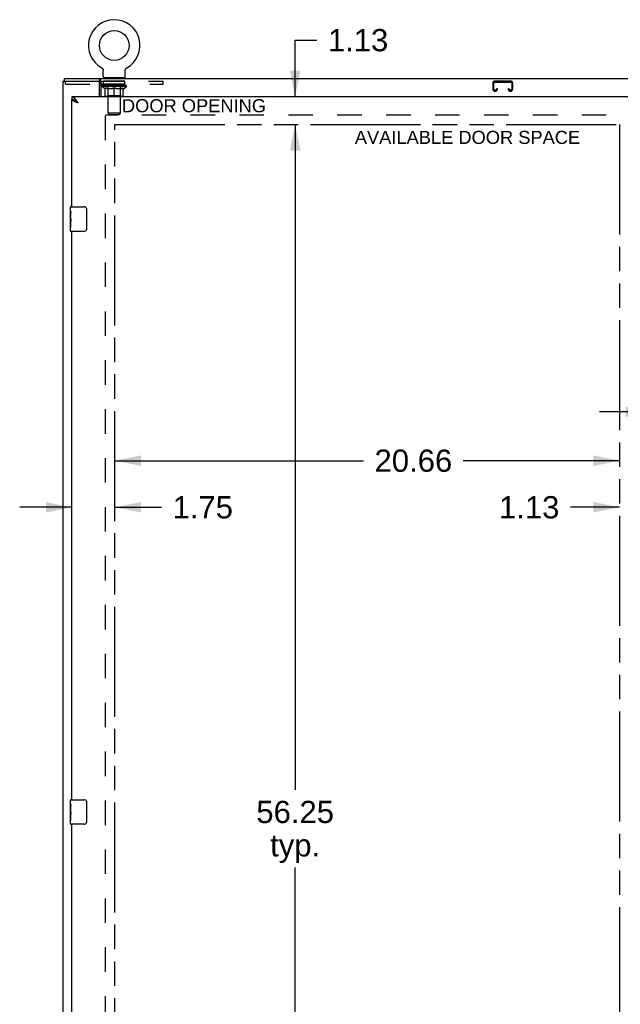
# Model space of a CAD drawing. Header units: inches. Extents: x 0 to 182, y 0 to 118.
# Tile 5 of 14: x 32 to 57, y 57 to 97. Entities that reach past the tile are written whole.
import ezdxf

# ---------------------------------------------------------------- set-up
doc = ezdxf.new("R2010")
doc.units = ezdxf.units.IN
doc.header["$LTSCALE"] = 10.005535
doc.header["$MEASUREMENT"] = 0
doc.linetypes.add('HIDDEN', pattern=[0.2, 0.1, -0.1])
doc.linetypes.add('PHANTOM', pattern=[0.8, 0.45, -0.05, 0.1, -0.05, 0.1, -0.05])
doc.layers.get('0').update_dxf_attribs({"linetype": 'CONTINUOUS'})
for name, color, linetype in [('02___PRT_ALL_AXES', 7, 'CONTINUOUS'), ('AVAILABLE_DOOR_SPACE', 7, 'CONTINUOUS'), ('DEFAULT_2', 8, 'HIDDEN'), ('DIMENSIONS', 7, 'CONTINUOUS')]:
    doc.layers.add(name, color=color, linetype=linetype)
doc.styles.get("Standard").update_dxf_attribs({"font": 'arial.ttf'})
doc.dimstyles.new('DIMSTYLE_2', dxfattribs={"dimtxt": 0.909594, "dimasz": 1.070111, "dimexe": 0.09, "dimexo": 0.07, "dimgap": 0.0425, "dimtad": 0, "dimtih": 1, "dimtoh": 1, "dimzin": 4, "dimdsep": 46, "dimtxsty": 'Standard', "dimblk": '_FILLED', "dimblk1": '_FILLED', "dimblk2": '_FILLED', "dimcen": 0.09, "dimazin": 1, "dimtfac": 1, "dimtdec": 3, "dimtofl": 0, "dimtmove": 0, "dimatfit": 3, "dimldrblk": '_FILLED', "dimfxl": 1, "dimtolj": 1, "dimtzin": 4, "dimarcsym": 0})

# ---------------------------------------------------------------- blocks, each defined once
blk = doc.blocks.new('_FILLED')
at = {"color": 0, "linetype": 'ByBlock'}
blk.add_solid([(0, 0), (-1, 0.2), (-1, -0.2)], dxfattribs=at)
blk = doc.blocks.new('*D5')
at = {"layer": 'DIMENSIONS', "color": 2, "linetype": 'Continuous'}
for p, q in [((43.512, 93.998), (43.512, 96.319)), ((43.512, 96.319), (44.395, 96.319)), ((43.512, 92.873), (43.512, 90.732))]:
    blk.add_line(p, q, dxfattribs=at)
at = {"layer": 'DIMENSIONS', "color": 2, "linetype": 'Continuous', "xscale": 1.0701107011, "yscale": 1.0701107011, "zscale": 1.0701107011}
for p, rotation in [((43.512, 93.998), 270), ((43.512, 92.873), 90)]:
    blk.add_blockref('_FILLED', p, dxfattribs=dict(at, rotation=rotation))
at = {"layer": 'DIMENSIONS', "color": 2, "linetype": 'Continuous', "insert": (44.85, 96.774), "char_height": 0.9096, "width": 2.4718, "attachment_point": 1, "line_spacing_factor": 0.9}
blk.add_mtext('1.13', dxfattribs=at)
blk = doc.blocks.new('*D6')
at = {"layer": 'DIMENSIONS', "color": 2, "linetype": 'Continuous'}
for p, q in [((43.512, 92.873), (43.512, 65.657)), ((43.512, 36.623), (43.512, 62.474))]:
    blk.add_line(p, q, dxfattribs=at)
at = {"layer": 'DIMENSIONS', "color": 2, "linetype": 'Continuous', "xscale": 1.0701107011, "yscale": 1.0701107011, "zscale": 1.0701107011}
for p, rotation in [((43.512, 92.873), 90), ((43.512, 36.623), 270)]:
    blk.add_blockref('_FILLED', p, dxfattribs=dict(at, rotation=rotation))
at = {"layer": 'DIMENSIONS', "color": 2, "linetype": 'Continuous', "insert": (43.512, 65.202), "char_height": 0.9096, "width": 3.17851, "attachment_point": 2, "line_spacing_factor": 0.9}
blk.add_mtext('56.25\\Ptyp.', dxfattribs=at)
blk = doc.blocks.new('*D8')
at = {"layer": 'DIMENSIONS', "color": 2, "linetype": 'Continuous'}
for p, q in [((34.381, 76.247), (34.381, 78.376)), ((34.381, 77.21), (32.241, 77.21)), ((36.131, 77.21), (38.04, 77.21))]:
    blk.add_line(p, q, dxfattribs=at)
at = {"layer": 'DIMENSIONS', "color": 2, "linetype": 'Continuous', "xscale": 1.0701107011, "yscale": 1.0701107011, "zscale": 1.0701107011}
blk.add_blockref('_FILLED', (34.381, 77.21), dxfattribs=at)
at = {"layer": 'DIMENSIONS', "color": 2, "linetype": 'Continuous', "xscale": 1.0701107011, "yscale": 1.0701107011, "zscale": 1.0701107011, "rotation": 180}
blk.add_blockref('_FILLED', (36.131, 77.21), dxfattribs=at)
at = {"layer": 'DIMENSIONS', "color": 2, "linetype": 'Continuous', "insert": (38.494, 77.665), "char_height": 0.9096, "width": 2.4718, "attachment_point": 1, "line_spacing_factor": 0.9}
blk.add_mtext('1.75', dxfattribs=at)
blk = doc.blocks.new('*D9')
at = {"layer": 'DIMENSIONS', "color": 2, "linetype": 'Continuous'}
for p, q in [((36.131, 79.116), (46.305, 79.116)), ((56.787, 79.116), (50.393, 79.116))]:
    blk.add_line(p, q, dxfattribs=at)
at = {"layer": 'DIMENSIONS', "color": 2, "linetype": 'Continuous', "xscale": 1.0701107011, "yscale": 1.0701107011, "zscale": 1.0701107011, "rotation": 180}
blk.add_blockref('_FILLED', (36.131, 79.116), dxfattribs=at)
at = {"layer": 'DIMENSIONS', "color": 2, "linetype": 'Continuous', "xscale": 1.0701107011, "yscale": 1.0701107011, "zscale": 1.0701107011}
blk.add_blockref('_FILLED', (56.787, 79.116), dxfattribs=at)
at = {"layer": 'DIMENSIONS', "color": 2, "linetype": 'Continuous', "insert": (48.349, 79.571), "char_height": 0.9096, "width": 3.17851, "attachment_point": 2, "line_spacing_factor": 0.9}
blk.add_mtext('20.66', dxfattribs=at)
blk = doc.blocks.new('*D10')
at = {"layer": 'DIMENSIONS', "color": 2, "linetype": 'Continuous'}
for p, q in [((56.787, 77.21), (54.779, 77.21)), ((57.912, 77.21), (60.053, 77.21))]:
    blk.add_line(p, q, dxfattribs=at)
at = {"layer": 'DIMENSIONS', "color": 2, "linetype": 'Continuous', "xscale": 1.0701107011, "yscale": 1.0701107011, "zscale": 1.0701107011}
blk.add_blockref('_FILLED', (56.787, 77.21), dxfattribs=at)
at = {"layer": 'DIMENSIONS', "color": 2, "linetype": 'Continuous', "xscale": 1.0701107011, "yscale": 1.0701107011, "zscale": 1.0701107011, "rotation": 180}
blk.add_blockref('_FILLED', (57.912, 77.21), dxfattribs=at)
at = {"layer": 'DIMENSIONS', "color": 2, "linetype": 'Continuous', "insert": (54.324, 77.665), "char_height": 0.9096, "width": 2.4718, "attachment_point": 3, "line_spacing_factor": 0.9}
blk.add_mtext('1.13', dxfattribs=at)
blk = doc.blocks.new('*D13')
at = {"layer": 'DIMENSIONS', "color": 2, "linetype": 'Continuous'}
for p, q in [((58.1, 81.121), (55.96, 81.121)), ((61.725, 81.121), (63.571, 81.121))]:
    blk.add_line(p, q, dxfattribs=at)
at = {"layer": 'DIMENSIONS', "color": 2, "linetype": 'Continuous', "xscale": 1.0701107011, "yscale": 1.0701107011, "zscale": 1.0701107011}
blk.add_blockref('_FILLED', (58.1, 81.121), dxfattribs=at)
at = {"layer": 'DIMENSIONS', "color": 2, "linetype": 'Continuous', "xscale": 1.0701107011, "yscale": 1.0701107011, "zscale": 1.0701107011, "rotation": 180}
blk.add_blockref('_FILLED', (61.725, 81.121), dxfattribs=at)
at = {"layer": 'DIMENSIONS', "color": 2, "linetype": 'Continuous', "insert": (64.025, 81.576), "char_height": 0.9096, "width": 2.4718, "attachment_point": 1, "line_spacing_factor": 0.9}
blk.add_mtext('3.63', dxfattribs=at)

msp = doc.modelspace()

# ---------------------------------------------------------------- linework, layer by layer
at = {"color": 7, "linetype": 'Continuous'}
for p, q in [((35.594, 95.182), (35.594, 95.183)), ((35.594, 95.183), (35.598, 95.18)), ((35.598, 95.18), (35.602, 95.178)), ((35.602, 95.178), (35.606, 95.175)), ((35.606, 95.175), (35.609, 95.173)), ((35.609, 95.173), (35.613, 95.17)), ((35.613, 95.17), (35.616, 95.167)), ((35.616, 95.167), (35.619, 95.164)), ((35.619, 95.164), (35.622, 95.161)), ((35.622, 95.161), (35.625, 95.158)), ((35.625, 95.158), (35.628, 95.154)), ((35.628, 95.155), (35.631, 95.151)), ((35.631, 95.151), (35.634, 95.148)), ((35.634, 95.148), (35.636, 95.144)), ((35.636, 95.144), (35.639, 95.14)), ((35.639, 95.14), (35.641, 95.136)), ((35.641, 95.136), (35.643, 95.133)), ((35.643, 95.133), (35.645, 95.129)), ((35.645, 95.129), (35.647, 95.125)), ((35.647, 95.125), (35.649, 95.121)), ((35.649, 95.121), (35.651, 95.116)), ((35.651, 95.116), (35.652, 95.112)), ((35.652, 95.112), (35.653, 95.108)), ((35.653, 95.108), (35.654, 95.104)), ((35.658, 94.838), (35.658, 95.074)), ((36.562, 95.074), (36.562, 95.077)), ((36.562, 94.838), (36.562, 95.074)), ((36.563, 95.086), (36.563, 95.091)), ((36.564, 95.095), (36.565, 95.099)), ((36.565, 95.099), (36.566, 95.104)), ((36.566, 95.104), (36.567, 95.108)), ((36.567, 95.108), (36.568, 95.112)), ((36.568, 95.112), (36.57, 95.116)), ((36.57, 95.116), (36.571, 95.121)), ((36.571, 95.121), (36.573, 95.125)), ((36.573, 95.125), (36.575, 95.129)), ((36.575, 95.129), (36.577, 95.133)), ((36.577, 95.133), (36.579, 95.136)), ((36.579, 95.136), (36.581, 95.14)), ((36.581, 95.14), (36.584, 95.144)), ((36.584, 95.144), (36.586, 95.148)), ((36.586, 95.148), (36.589, 95.151)), ((36.589, 95.151), (36.592, 95.155)), ((36.592, 95.154), (36.595, 95.158)), ((36.595, 95.158), (36.598, 95.161)), ((36.598, 95.161), (36.601, 95.164)), ((36.601, 95.164), (36.604, 95.167)), ((36.604, 95.167), (36.608, 95.17)), ((36.608, 95.17), (36.611, 95.173)), ((36.611, 95.173), (36.615, 95.175)), ((36.615, 95.175), (36.618, 95.178)), ((36.618, 95.178), (36.622, 95.18)), ((36.618, 95.178), (36.62, 95.179)), ((36.622, 95.18), (36.626, 95.183)), ((36.626, 95.182), (36.626, 95.183)), ((34.058, 94.748), (34.058, 94.644)), ((34.058, 94.748), (81.954, 94.748)), ((35.513, 94.644), (35.513, 94.748)), ((35.673, 94.778), (35.673, 94.748)), ((36.548, 94.778), (35.673, 94.778)), ((36.548, 94.778), (36.548, 94.748)), ((35.506, 94.519), (35.559, 94.519)), ((35.559, 94.651), (35.559, 93.998)), ((34.381, 93.998), (34.381, 93.894)), ((34.504, 93.852), (34.494, 93.858)), ((34.321, 89.337), (34.321, 89.483)), ((34.336, 89.498), (34.876, 89.498)), ((34.321, 89.079), (34.321, 89.113)), ((34.976, 89.398), (34.976, 88.598)), ((34.321, 88.882), (34.321, 88.914)), ((34.321, 88.513), (34.321, 88.652)), ((34.876, 88.498), (34.336, 88.498)), ((34.321, 65.087), (34.321, 65.233)), ((34.321, 64.829), (34.321, 64.863)), ((34.336, 65.248), (34.876, 65.248)), ((34.976, 65.148), (34.976, 64.348)), ((34.321, 64.632), (34.321, 64.664)), ((34.321, 64.263), (34.321, 64.402)), ((34.876, 64.248), (34.336, 64.248))]:
    msp.add_line(p, q, dxfattribs=at)
at = {"color": 3, "linetype": 'Continuous'}
for p, q in [((34.006, 94.644), (34.006, 34.852)), ((34.006, 94.644), (35.513, 94.644)), ((35.506, 93.998), (35.506, 94.581)), ((35.518, 94.643), (35.513, 94.644)), ((57.912, 93.998), (34.381, 93.998)), ((34.381, 89.498), (34.381, 93.894)), ((34.381, 65.248), (34.381, 88.498)), ((34.381, 40.998), (34.381, 64.248))]:
    msp.add_line(p, q, dxfattribs=at)
at = {"color": 7, "linetype": 'Continuous'}
for points in [[(35.654, 95.104), (35.655, 95.099), (35.656, 95.095)], [(35.655, 95.099), (35.656, 95.095), (35.657, 95.091), (35.658, 95.086), (35.658, 95.082), (35.658, 95.077), (35.658, 95.074)], [(35.658, 95.086), (35.658, 95.082), (35.658, 95.077)], [(36.562, 95.077), (36.562, 95.082), (36.563, 95.086), (36.563, 95.091), (36.564, 95.095)], [(35.543, 94.703), (35.541, 94.713), (35.538, 94.721), (35.535, 94.729), (35.531, 94.737), (35.526, 94.743), (35.52, 94.746), (35.513, 94.748)], [(35.559, 94.651), (35.554, 94.66), (35.551, 94.67), (35.548, 94.681), (35.543, 94.703)], [(34.494, 93.858), (34.484, 93.864), (34.474, 93.87), (34.463, 93.875), (34.453, 93.879), (34.443, 93.883), (34.433, 93.886), (34.422, 93.889), (34.412, 93.891), (34.402, 93.892), (34.391, 93.893), (34.381, 93.894)], [(34.628, 93.751), (34.618, 93.758), (34.607, 93.764), (34.597, 93.771), (34.588, 93.777), (34.578, 93.784), (34.568, 93.79), (34.559, 93.797), (34.551, 93.803), (34.542, 93.809), (34.534, 93.816), (34.527, 93.822), (34.52, 93.829), (34.514, 93.835), (34.508, 93.842), (34.503, 93.848), (34.498, 93.855), (34.497, 93.857)], [(34.628, 93.751), (34.617, 93.761), (34.607, 93.77), (34.597, 93.779), (34.587, 93.788), (34.576, 93.797), (34.566, 93.806), (34.556, 93.814), (34.545, 93.822), (34.535, 93.83), (34.525, 93.838), (34.515, 93.845), (34.504, 93.852)], [(34.969, 89.434), (34.971, 89.428), (34.973, 89.422), (34.974, 89.416), (34.975, 89.41), (34.976, 89.404), (34.976, 89.398)], [(34.976, 88.598), (34.976, 88.591), (34.975, 88.585), (34.974, 88.579), (34.973, 88.573), (34.971, 88.567), (34.969, 88.562)], [(34.969, 65.184), (34.971, 65.178), (34.973, 65.172), (34.974, 65.166), (34.975, 65.16), (34.976, 65.154), (34.976, 65.148)], [(34.976, 64.348), (34.976, 64.341), (34.975, 64.335), (34.974, 64.329), (34.973, 64.323), (34.971, 64.317), (34.969, 64.312)]]:
    msp.add_lwpolyline(points, dxfattribs=at)
at = {"color": 3, "linetype": 'Continuous'}
for points in [[(35.559, 94.588), (35.552, 94.59), (35.547, 94.593), (35.542, 94.598), (35.538, 94.604), (35.535, 94.61), (35.533, 94.616), (35.53, 94.622), (35.528, 94.629), (35.525, 94.635), (35.522, 94.639), (35.518, 94.643)], [(34.535, 93.888), (34.525, 93.901), (34.515, 93.914), (34.504, 93.925), (34.494, 93.937), (34.484, 93.947), (34.474, 93.956), (34.463, 93.965), (34.453, 93.972), (34.443, 93.979), (34.433, 93.985), (34.422, 93.989), (34.412, 93.993), (34.402, 93.996), (34.391, 93.997), (34.381, 93.998)], [(34.488, 93.806), (34.476, 93.811), (34.464, 93.817), (34.453, 93.822), (34.443, 93.828), (34.434, 93.833), (34.425, 93.839), (34.417, 93.844), (34.409, 93.85), (34.403, 93.855), (34.397, 93.861), (34.392, 93.866), (34.388, 93.872), (34.385, 93.877), (34.383, 93.883), (34.382, 93.888), (34.381, 93.894)], [(34.628, 93.751), (34.617, 93.767), (34.607, 93.783), (34.597, 93.799), (34.587, 93.815), (34.576, 93.83), (34.566, 93.846), (34.556, 93.86), (34.545, 93.874), (34.535, 93.888)], [(34.628, 93.751), (34.613, 93.757), (34.598, 93.762), (34.583, 93.768), (34.569, 93.773), (34.554, 93.779), (34.54, 93.784), (34.526, 93.79), (34.513, 93.795), (34.5, 93.801), (34.488, 93.806)]]:
    msp.add_lwpolyline(points, dxfattribs=at)
at = {"color": 7, "linetype": 'Continuous'}
msp.add_circle((36.11, 96.102), 0.609, dxfattribs=at)
for centre, radius, start, end in [((36.11, 96.102), 1.054, 299.1042, 240.8958), ((35.718, 94.838), 0.06, 180, 270), ((36.502, 94.838), 0.06, 270, 360), ((34.336, 89.483), 0.015, 90, 180), ((34.876, 89.398), 0.1, 21.1999, 90), ((34.336, 88.513), 0.015, 180, 270), ((34.876, 88.598), 0.1, 270, 338.7946), ((34.336, 65.233), 0.015, 90, 180), ((34.876, 65.148), 0.1, 21.1999, 90), ((34.336, 64.263), 0.015, 180, 270), ((34.876, 64.348), 0.1, 270, 338.7946)]:
    msp.add_arc(centre, radius, start, end, dxfattribs=at)
at = {"color": 3, "linetype": 'Continuous'}
msp.add_arc((35.443, 94.581), 0.0625, 0, 90, dxfattribs=at)
at = {"layer": '02___PRT_ALL_AXES', "color": 8, "linetype": 'HIDDEN'}
for p, q in [((35.673, 94.519), (35.673, 94.644)), ((36.548, 94.644), (35.673, 94.644)), ((36.548, 94.519), (35.673, 94.519)), ((36.548, 94.519), (36.548, 94.644))]:
    msp.add_line(p, q, dxfattribs=at)
at = {"layer": '02___PRT_ALL_AXES', "color": 7, "linetype": 'Continuous'}
for p, q in [((34.321, 89.337), (34.321, 89.483)), ((34.321, 89.079), (34.321, 89.336)), ((34.327, 89.281), (34.321, 89.281)), ((34.321, 89.113), (34.328, 89.113)), ((34.321, 88.513), (34.321, 89.076)), ((34.323, 89.05), (34.321, 89.05)), ((34.328, 89.113), (34.328, 89.249)), ((34.321, 88.918), (34.327, 88.918)), ((34.321, 88.882), (34.328, 88.882)), ((34.321, 88.819), (34.328, 88.819)), ((34.321, 88.652), (34.328, 88.652)), ((34.328, 88.652), (34.328, 88.882)), ((34.321, 65.087), (34.321, 65.233)), ((34.321, 64.829), (34.321, 65.086)), ((34.327, 65.031), (34.321, 65.031)), ((34.321, 64.863), (34.328, 64.863)), ((34.328, 64.863), (34.328, 64.999)), ((34.321, 64.263), (34.321, 64.826)), ((34.323, 64.8), (34.321, 64.8)), ((34.321, 64.668), (34.327, 64.668)), ((34.321, 64.632), (34.328, 64.632)), ((34.321, 64.569), (34.328, 64.569)), ((34.328, 64.402), (34.328, 64.632)), ((34.321, 64.402), (34.328, 64.402))]:
    msp.add_line(p, q, dxfattribs=at)
for points in [[(34.321, 89.337), (34.321, 89.333), (34.322, 89.329), (34.322, 89.323), (34.323, 89.317), (34.324, 89.31), (34.325, 89.302), (34.326, 89.294), (34.326, 89.286)], [(34.321, 89.079), (34.321, 89.071), (34.322, 89.062), (34.323, 89.052)], [(34.323, 89.052), (34.323, 89.041), (34.324, 89.03), (34.325, 89.018), (34.326, 89.006), (34.327, 88.994), (34.328, 88.981), (34.328, 88.969), (34.328, 88.956), (34.328, 88.943), (34.328, 88.93), (34.327, 88.918), (34.326, 88.905), (34.325, 88.893)], [(34.326, 89.286), (34.327, 89.277), (34.328, 89.268), (34.328, 89.259), (34.328, 89.249)], [(34.321, 65.087), (34.321, 65.083), (34.322, 65.079), (34.322, 65.073), (34.323, 65.067), (34.324, 65.06), (34.325, 65.052), (34.326, 65.044), (34.326, 65.036)], [(34.326, 65.036), (34.327, 65.027), (34.328, 65.018), (34.328, 65.009), (34.328, 64.999)], [(34.321, 64.829), (34.321, 64.821), (34.322, 64.812), (34.323, 64.802)], [(34.323, 64.802), (34.323, 64.791), (34.324, 64.78), (34.325, 64.768), (34.326, 64.756), (34.327, 64.744), (34.328, 64.731), (34.328, 64.719), (34.328, 64.706), (34.328, 64.693), (34.328, 64.68), (34.327, 64.668), (34.326, 64.655), (34.325, 64.643)]]:
    msp.add_lwpolyline(points, dxfattribs=at)
for centre, start_param, end_param in [((34.584, 88.914), 3.141593, 3.321581), ((34.584, 64.664), -3.141593, -2.961605)]:
    msp.add_ellipse(centre, major_axis=(0.263, 0), ratio=0.432808, start_param=start_param, end_param=end_param, dxfattribs=at)
at = {"layer": 'AVAILABLE_DOOR_SPACE', "color": 4, "linetype": 'PHANTOM'}
for p, q in [((36.131, 36.623), (36.131, 92.873)), ((36.131, 92.873), (56.787, 92.873)), ((56.787, 92.873), (56.787, 36.623))]:
    msp.add_line(p, q, dxfattribs=at)
at = {"layer": 'DEFAULT_2', "color": 8, "linetype": 'HIDDEN'}
for p, q in [((35.594, 95.183), (35.594, 95.183)), ((35.6, 95.179), (35.602, 95.178)), ((35.86, 94.778), (35.86, 94.748)), ((35.861, 93.338), (35.861, 94.748)), ((36.359, 93.338), (36.359, 94.748)), ((36.36, 94.778), (36.36, 94.748)), ((34.11, 94.519), (34.11, 94.644)), ((34.11, 94.519), (35.506, 94.519)), ((35.513, 94.644), (38.11, 94.644)), ((35.559, 94.519), (38.11, 94.519)), ((35.604, 94.42), (35.604, 94.458)), ((35.731, 94.331), (35.604, 94.42)), ((36.616, 94.42), (35.604, 94.42)), ((35.612, 94.452), (35.612, 94.458)), ((35.619, 94.45), (35.619, 94.452)), ((35.619, 94.45), (36.602, 94.45)), ((35.626, 94.45), (35.626, 94.452)), ((35.626, 94.45), (35.626, 94.452)), ((35.634, 94.452), (35.634, 94.458)), ((35.647, 94.45), (35.647, 94.452)), ((35.649, 94.45), (35.649, 94.452)), ((35.672, 94.452), (35.672, 94.458)), ((35.683, 94.45), (35.683, 94.452)), ((35.686, 94.45), (35.686, 94.452)), ((35.849, 94.452), (35.688, 94.452)), ((35.722, 94.452), (35.722, 94.458)), ((35.723, 94.45), (35.723, 94.452)), ((35.724, 94.45), (35.724, 94.452)), ((35.726, 94.45), (35.726, 94.452)), ((35.731, 94.331), (35.74, 94.331)), ((35.732, 94.45), (35.732, 94.452)), ((35.732, 94.45), (35.732, 94.452)), ((35.735, 94.45), (35.735, 94.452)), ((35.738, 94.45), (35.738, 94.453)), ((35.74, 94.041), (35.74, 94.366)), ((35.741, 94.45), (35.741, 94.452)), ((35.752, 94.45), (35.752, 94.452)), ((35.767, 94.45), (35.767, 94.454)), ((35.767, 94.45), (35.767, 94.452)), ((35.784, 94.45), (35.784, 94.452)), ((35.784, 94.45), (35.784, 94.452)), ((35.785, 94.452), (35.785, 94.458)), ((35.793, 94.45), (35.793, 94.452)), ((35.796, 94.45), (35.796, 94.452)), ((35.803, 94.45), (35.803, 94.452)), ((35.812, 94.45), (35.812, 94.455)), ((35.825, 94.45), (35.825, 94.452)), ((35.827, 94.45), (35.827, 94.452)), ((35.849, 94.45), (35.849, 94.452)), ((35.902, 94.452), (35.853, 94.452)), ((35.997, 94.331), (35.853, 94.331)), ((35.857, 94.452), (35.857, 94.458)), ((35.86, 94.043), (35.86, 94.418)), ((35.862, 94.45), (35.862, 94.452)), ((35.866, 94.45), (35.866, 94.452)), ((35.871, 94.45), (35.871, 94.456)), ((35.874, 94.45), (35.874, 94.452)), ((35.883, 94.45), (35.883, 94.452)), ((35.902, 94.45), (35.902, 94.452)), ((35.962, 94.452), (35.915, 94.452)), ((35.931, 94.45), (35.931, 94.452)), ((35.937, 94.452), (35.937, 94.458)), ((35.94, 94.45), (35.94, 94.452)), ((35.942, 94.45), (35.942, 94.457)), ((35.944, 94.45), (35.944, 94.452)), ((35.95, 94.45), (35.95, 94.452)), ((35.962, 94.45), (35.962, 94.452)), ((36.027, 94.452), (35.983, 94.452)), ((35.994, 94.45), (35.994, 94.452)), ((36.019, 94.452), (36.11, 94.458)), ((36.022, 94.452), (36.022, 94.458)), ((36.023, 94.458), (36.022, 94.458)), ((36.023, 94.452), (36.023, 94.458)), ((36.023, 94.45), (36.023, 94.452)), ((36.026, 94.45), (36.026, 94.453)), ((36.027, 94.45), (36.027, 94.452)), ((36.027, 94.45), (36.027, 94.452)), ((36.094, 94.452), (36.055, 94.452)), ((36.059, 94.45), (36.059, 94.452)), ((36.094, 94.45), (36.094, 94.452)), ((36.108, 94.452), (36.108, 94.452)), ((36.108, 94.45), (36.108, 94.452)), ((36.108, 94.45), (36.108, 94.452)), ((36.11, 94.452), (36.11, 94.458)), ((36.11, 94.011), (36.11, 94.366)), ((36.112, 94.45), (36.112, 94.452)), ((36.112, 94.45), (36.112, 94.452)), ((36.112, 94.452), (36.112, 94.452)), ((36.114, 94.452), (36.165, 94.452)), ((36.127, 94.45), (36.127, 94.452)), ((36.14, 94.452), (36.14, 94.456)), ((36.14, 94.456), (36.202, 94.452)), ((36.157, 94.452), (36.157, 94.455)), ((36.161, 94.45), (36.161, 94.452)), ((36.193, 94.45), (36.193, 94.452)), ((36.194, 94.45), (36.194, 94.452)), ((36.194, 94.452), (36.237, 94.452)), ((36.195, 94.45), (36.195, 94.453)), ((36.198, 94.452), (36.198, 94.458)), ((36.198, 94.452), (36.198, 94.458)), ((36.198, 94.458), (36.198, 94.458)), ((36.198, 94.45), (36.198, 94.452)), ((36.367, 94.331), (36.223, 94.331)), ((36.227, 94.45), (36.227, 94.452)), ((36.258, 94.45), (36.258, 94.452)), ((36.258, 94.452), (36.305, 94.452)), ((36.27, 94.45), (36.27, 94.452)), ((36.276, 94.45), (36.276, 94.452)), ((36.278, 94.45), (36.278, 94.457)), ((36.28, 94.45), (36.28, 94.452)), ((36.283, 94.452), (36.283, 94.458)), ((36.289, 94.45), (36.289, 94.452)), ((36.318, 94.45), (36.318, 94.452)), ((36.318, 94.452), (36.367, 94.452)), ((36.337, 94.45), (36.337, 94.452)), ((36.346, 94.45), (36.346, 94.452)), ((36.349, 94.45), (36.349, 94.456)), ((36.354, 94.45), (36.354, 94.452)), ((36.358, 94.45), (36.358, 94.452)), ((36.36, 94.043), (36.36, 94.418)), ((36.363, 94.452), (36.363, 94.458)), ((36.371, 94.45), (36.371, 94.452)), ((36.371, 94.452), (36.532, 94.452)), ((36.393, 94.45), (36.393, 94.452)), ((36.396, 94.45), (36.396, 94.452)), ((36.408, 94.45), (36.408, 94.455)), ((36.417, 94.45), (36.417, 94.452)), ((36.425, 94.45), (36.425, 94.452)), ((36.428, 94.45), (36.428, 94.452)), ((36.436, 94.452), (36.436, 94.458)), ((36.437, 94.45), (36.437, 94.452)), ((36.437, 94.45), (36.437, 94.452)), ((36.453, 94.45), (36.453, 94.454)), ((36.453, 94.45), (36.453, 94.452)), ((36.468, 94.45), (36.468, 94.452)), ((36.479, 94.45), (36.479, 94.452)), ((36.481, 94.041), (36.481, 94.366)), ((36.481, 94.331), (36.489, 94.331)), ((36.483, 94.45), (36.483, 94.453)), ((36.485, 94.45), (36.485, 94.452)), ((36.488, 94.45), (36.488, 94.452)), ((36.488, 94.45), (36.488, 94.452)), ((36.489, 94.331), (36.616, 94.42)), ((36.494, 94.45), (36.494, 94.452)), ((36.496, 94.45), (36.496, 94.452)), ((36.497, 94.45), (36.497, 94.452)), ((36.498, 94.452), (36.498, 94.458)), ((36.535, 94.45), (36.535, 94.452)), ((36.537, 94.45), (36.537, 94.452)), ((36.549, 94.452), (36.549, 94.458)), ((36.571, 94.45), (36.571, 94.452)), ((36.573, 94.45), (36.573, 94.452)), ((36.586, 94.452), (36.586, 94.458)), ((36.594, 94.45), (36.594, 94.452)), ((36.595, 94.45), (36.595, 94.452)), ((36.602, 94.45), (36.602, 94.452)), ((36.609, 94.452), (36.609, 94.458)), ((36.616, 94.42), (36.616, 94.458)), ((38.11, 94.519), (38.11, 94.644)), ((51.6, 94.564), (51.6, 94.317)), ((51.64, 94.317), (51.64, 94.564)), ((52.332, 94.644), (51.68, 94.644)), ((51.68, 94.604), (52.332, 94.604)), ((51.707, 94.277), (51.68, 94.277)), ((51.747, 94.331), (51.747, 94.317)), ((51.787, 94.331), (51.747, 94.331)), ((51.787, 94.317), (51.787, 94.331)), ((52.225, 94.331), (52.225, 94.317)), ((52.265, 94.331), (52.225, 94.331)), ((52.265, 94.317), (52.265, 94.331)), ((52.332, 94.277), (52.305, 94.277)), ((52.372, 94.564), (52.372, 94.317)), ((52.412, 94.317), (52.412, 94.564)), ((36.451, 94.011), (35.769, 94.011)), ((35.86, 94.043), (35.828, 94.011)), ((36.36, 94.043), (35.86, 94.043)), ((36.36, 94.043), (36.392, 94.011)), ((51.68, 94.237), (51.707, 94.237)), ((52.305, 94.237), (52.332, 94.237)), ((35.756, 36.196), (35.756, 93.3)), ((80.256, 93.248), (35.756, 93.248)), ((35.921, 93.278), (35.861, 93.338)), ((36.359, 93.338), (35.861, 93.338)), ((35.921, 93.278), (36.299, 93.278)), ((36.299, 93.278), (36.359, 93.338))]:
    msp.add_line(p, q, dxfattribs=at)
for points in [[(35.74, 94.366), (35.76, 94.358), (35.781, 94.351), (35.801, 94.345), (35.82, 94.339), (35.84, 94.335), (35.86, 94.331)], [(35.853, 94.331), (35.835, 94.335), (35.816, 94.339), (35.797, 94.345), (35.778, 94.351), (35.759, 94.358), (35.74, 94.365)], [(35.989, 94.331), (36.009, 94.335), (36.029, 94.339), (36.049, 94.345), (36.069, 94.351), (36.09, 94.358), (36.11, 94.366)], [(36.11, 94.365), (36.091, 94.357), (36.072, 94.35), (36.053, 94.344), (36.034, 94.339), (36.016, 94.335), (35.997, 94.331)], [(36.11, 94.366), (36.131, 94.358), (36.151, 94.351), (36.171, 94.345), (36.191, 94.339), (36.211, 94.335), (36.231, 94.331)], [(36.223, 94.331), (36.205, 94.335), (36.186, 94.339), (36.167, 94.345), (36.148, 94.351), (36.129, 94.357), (36.11, 94.365)], [(36.361, 94.331), (36.381, 94.335), (36.4, 94.339), (36.42, 94.345), (36.44, 94.351), (36.46, 94.358), (36.481, 94.366)], [(36.481, 94.365), (36.461, 94.357), (36.442, 94.351), (36.423, 94.345), (36.404, 94.339), (36.385, 94.335), (36.367, 94.331)]]:
    msp.add_lwpolyline(points, dxfattribs=at)
for centre, radius, start, end in [((35.831, 94.748), 0.03, 0, 90), ((36.389, 94.748), 0.03, 90, 180), ((35.828, 94.418), 0.0318, 0, 90), ((36.392, 94.418), 0.0318, 90, 180), ((51.68, 94.564), 0.08, 90, 180), ((51.68, 94.317), 0.08, 180, 270), ((51.68, 94.564), 0.04, 90, 180), ((51.68, 94.317), 0.04, 180, 270), ((51.707, 94.317), 0.08, 270, 360), ((51.707, 94.317), 0.04, 270, 360), ((52.305, 94.317), 0.08, 180, 270), ((52.305, 94.317), 0.04, 180, 270), ((52.332, 94.564), 0.08, 0, 90), ((52.332, 94.564), 0.04, 0, 90), ((52.332, 94.317), 0.08, 270, 360), ((52.332, 94.317), 0.04, 270, 360), ((35.769, 94.041), 0.0296, 180, 270), ((36.451, 94.041), 0.0296, 270, 360)]:
    msp.add_arc(centre, radius, start, end, dxfattribs=at)
for centre, major_axis, ratio, start_param, end_param in [((35.588, 94.448), (0.158, 0), 0.060556, 0.430652, 1.470503), ((36.11, 94.458), (0.506, 0.005), 0.05963, 2.96643, 3.140963), ((36.11, 94.458), (0.506, 0), 0.060556, -3.141593, -2.96706), ((35.588, 94.443), (0.158, 0.002), 0.05963, 1.376596, 1.469874), ((35.569, 94.448), (0.158, 0.002), 0.05963, 0.25549, 1.295341), ((35.623, 94.448), (0.158, -0.002), 0.05963, 0.605815, 1.645666), ((36.11, 94.458), (0.506, 0.011), 0.05688, 2.791345, 2.965878), ((36.11, 94.458), (0.506, -0.005), 0.05963, -2.96643, -2.791898), ((35.623, 94.443), (0.158, 0), 0.060556, 1.551758, 1.645036), ((35.569, 94.443), (0.158, 0.003), 0.05688, 1.20151, 1.294789), ((35.624, 94.445), (0.131, 0.001), 0.05963, 1.065228, 1.614276), ((35.655, 94.445), (0.131, 0), 0.060556, 1.240391, 1.789438), ((35.609, 94.445), (0.131, 0.003), 0.05688, 0.890143, 1.43919), ((35.566, 94.448), (0.158, 0.003), 0.05688, 0.080405, 1.120256), ((35.673, 94.448), (0.158, -0.003), 0.05688, 0.7809, 1.820751), ((36.11, 94.458), (0.506, 0.015), 0.052395, 2.616403, 2.790936), ((36.11, 94.458), (0.506, -0.011), 0.05688, -2.791345, -2.616812), ((35.673, 94.443), (0.158, -0.002), 0.05963, 1.72692, 1.820198), ((35.566, 94.443), (0.158, 0.005), 0.052395, 1.026568, 1.119847), ((35.608, 94.445), (0.131, 0.004), 0.052395, 0.715201, 1.264248), ((35.699, 94.445), (0.131, -0.001), 0.05963, 1.415553, 1.9646), ((35.737, 94.448), (0.158, -0.005), 0.052395, 0.955842, 1.995693), ((36.11, 94.458), (0.506, 0.02), 0.046319, 2.441654, 2.616187), ((35.579, 94.448), (0.158, 0.005), 0.052395, -0.094537, 0.945314), ((36.11, 94.458), (0.506, -0.015), 0.052395, -2.616403, -2.44187), ((35.737, 94.443), (0.158, -0.003), 0.05688, 1.902006, 1.995284), ((35.579, 94.443), (0.158, 0.006), 0.046319, 0.851819, 0.945098), ((35.623, 94.445), (0.131, 0.005), 0.046319, 0.540452, 1.089499), ((35.756, 94.445), (0.131, -0.003), 0.05688, 1.590638, 2.139686), ((35.812, 94.448), (0.158, -0.006), 0.046319, 1.130591, 2.170442), ((36.11, 94.458), (0.506, 0.024), 0.038841, 2.267123, 2.441656), ((35.609, 94.448), (0.158, 0.006), 0.046319, -0.269286, 0.770565), ((36.11, 94.458), (0.506, -0.02), 0.046319, -2.441654, -2.267121), ((35.812, 94.443), (0.158, -0.005), 0.052395, 2.076947, 2.170226), ((35.609, 94.443), (0.158, 0.007), 0.038841, 0.677289, 0.770567), ((35.652, 94.445), (0.131, 0.006), 0.038841, 0.365921, 0.914969), ((35.824, 94.445), (0.131, -0.004), 0.052395, 1.76558, 2.314627), ((35.895, 94.448), (0.158, -0.007), 0.038841, 1.305122, 2.344973), ((36.11, 94.458), (0.506, 0.027), 0.030195, 2.09281, 2.267343), ((36.11, 94.458), (0.506, -0.024), 0.038841, -2.267123, -2.092591), ((35.654, 94.448), (0.158, 0.007), 0.038841, -0.443817, 0.596034), ((35.895, 94.443), (0.158, -0.006), 0.046319, 2.251696, 2.344975), ((35.654, 94.443), (0.158, 0.008), 0.030195, 0.502975, 0.596254), ((35.696, 94.445), (0.131, 0.007), 0.030195, 0.191608, 0.740655), ((35.9, 94.445), (0.131, -0.005), 0.046319, 1.940329, 2.489376), ((35.713, 94.448), (0.158, 0.008), 0.030195, -0.61813, 0.421721), ((35.986, 94.448), (0.158, -0.008), 0.030195, 1.479435, 2.519286), ((36.11, 94.458), (0.506, 0.029), 0.020645, 1.918687, 2.09322), ((36.11, 94.458), (0.506, -0.027), 0.030195, -2.09281, -1.918277), ((35.986, 94.443), (0.158, -0.007), 0.038841, 2.426227, 2.519505), ((35.713, 94.443), (0.158, 0.009), 0.020645, 0.328852, 0.422131), ((35.752, 94.445), (0.131, 0.007), 0.020645, 0.017485, 0.566532), ((35.983, 94.445), (0.131, -0.006), 0.038841, 2.11486, 2.663907), ((35.784, 94.448), (0.158, 0.009), 0.020645, -0.792253, 0.247598), ((36.08, 94.448), (0.158, -0.009), 0.020645, 1.653558, 2.693409), ((36.11, 94.458), (0.506, 0.03), 0.010478, 1.744704, 1.919237), ((36.11, 94.458), (0.506, -0.029), 0.020645, -1.918687, -1.744154), ((36.08, 94.443), (0.158, -0.008), 0.030195, 2.60054, 2.693819), ((35.784, 94.443), (0.158, 0.009), 0.010478, 0.154869, 0.248148), ((35.819, 94.445), (0.131, 0.008), 0.010478, 6.126688, 6.675735), ((36.069, 94.445), (0.131, -0.007), 0.030195, 2.289173, 2.83822), ((35.864, 94.448), (0.158, 0.009), 0.010478, -0.966236, -0.000846), ((36.175, 94.448), (0.158, -0.009), 0.010478, 1.827541, 2.867392), ((36.11, 94.458), (0.506, -0.03), 0.010478, -1.744704, -1.563007), ((36.175, 94.443), (0.158, -0.009), 0.020645, 2.774664, 2.867942), ((36.157, 94.445), (0.131, -0.007), 0.020645, 2.463296, 3.012344), ((36.046, 94.448), (0.158, 0.009), 0.010478, 0.274201, 1.314052), ((35.977, 94.445), (0.131, 0.008), 0.010478, -0.000483, 0.504314), ((35.953, 94.443), (0.158, 0.009), 0.010478, 0.099668, 0.192946), ((36.11, 94.458), (0.506, 0.03), 0.010478, -1.571421, -1.396888), ((36.244, 94.445), (0.131, -0.008), 0.010478, 2.637279, 3.14189), ((36.268, 94.443), (0.158, -0.009), 0.010478, 2.74231, 2.948646), ((36.141, 94.448), (0.158, 0.009), 0.020645, 0.448184, 1.488034), ((36.063, 94.445), (0.131, 0.007), 0.020645, 0.129249, 0.678296), ((36.046, 94.443), (0.158, 0.009), 0.020645, 0.273651, 0.366929), ((36.11, 94.458), (0.506, 0.029), 0.020645, -1.397439, -1.222906), ((36.356, 94.448), (0.158, -0.009), 0.010478, -3.140747, -2.175357), ((36.11, 94.458), (0.506, -0.03), 0.010478, 1.222355, 1.396888), ((36.235, 94.448), (0.158, 0.008), 0.030195, 0.622307, 1.662158), ((36.151, 94.445), (0.131, 0.007), 0.030195, 0.303372, 0.852419), ((36.402, 94.445), (0.131, -0.008), 0.010478, 2.749043, 3.29809), ((36.437, 94.448), (0.158, -0.009), 0.020645, 2.893995, 3.933846), ((36.141, 94.443), (0.158, 0.008), 0.030195, 0.447774, 0.541052), ((36.437, 94.443), (0.158, -0.009), 0.010478, 2.893445, 2.986723), ((36.11, 94.458), (0.506, 0.027), 0.030195, -1.223315, -1.048783), ((36.11, 94.458), (0.506, -0.029), 0.020645, 1.048373, 1.222906), ((36.325, 94.448), (0.158, 0.007), 0.038841, 0.79662, 1.836471), ((36.238, 94.445), (0.131, 0.006), 0.038841, 0.477686, 1.026733), ((36.469, 94.445), (0.131, -0.007), 0.020645, 2.57506, 3.124108), ((36.508, 94.448), (0.158, -0.008), 0.030195, 2.719872, 3.759723), ((36.409, 94.448), (0.158, 0.006), 0.046319, 0.971151, 2.011002), ((36.235, 94.443), (0.158, 0.007), 0.038841, 0.622087, 0.715366), ((36.508, 94.443), (0.158, -0.009), 0.020645, 2.719462, 2.812741), ((36.11, 94.458), (0.506, 0.024), 0.038841, -1.049002, -0.874469), ((36.11, 94.458), (0.506, -0.027), 0.030195, 0.87425, 1.048783), ((36.32, 94.445), (0.131, 0.005), 0.046319, 0.652216, 1.201263), ((36.483, 94.448), (0.158, 0.005), 0.052395, 1.1459, 2.185751), ((36.525, 94.445), (0.131, -0.007), 0.030195, 2.400937, 2.949985), ((36.566, 94.448), (0.158, -0.007), 0.038841, 2.545558, 3.585409), ((36.397, 94.445), (0.131, 0.004), 0.052395, 0.826965, 1.376012), ((36.325, 94.443), (0.158, 0.006), 0.046319, 0.796618, 0.889896), ((36.566, 94.443), (0.158, -0.008), 0.030195, 2.545339, 2.638617), ((36.547, 94.448), (0.158, 0.003), 0.05688, 1.320842, 2.360692), ((36.11, 94.458), (0.506, 0.02), 0.046319, -0.874471, -0.699939), ((36.11, 94.458), (0.506, -0.024), 0.038841, 0.699936, 0.874469), ((36.611, 94.448), (0.158, -0.006), 0.046319, 2.371028, 3.410879), ((36.568, 94.445), (0.131, -0.006), 0.038841, 2.226624, 2.775671), ((36.597, 94.448), (0.158, 0.002), 0.05963, 1.495927, 2.535778), ((36.464, 94.445), (0.131, 0.003), 0.05688, 1.001907, 1.550954), ((36.641, 94.448), (0.158, -0.005), 0.052395, 2.196279, 3.23613), ((36.598, 94.445), (0.131, -0.005), 0.046319, 2.052093, 2.601141), ((36.409, 94.443), (0.158, 0.005), 0.052395, 0.971367, 1.064645), ((36.632, 94.448), (0.158, 0), 0.060556, 1.671089, 2.71094), ((36.611, 94.443), (0.158, -0.007), 0.038841, 2.371026, 2.464304), ((36.655, 94.448), (0.158, -0.003), 0.05688, 2.021337, 3.061188), ((36.11, 94.458), (0.506, 0.015), 0.052395, -0.699723, -0.52519), ((36.11, 94.458), (0.506, -0.02), 0.046319, 0.525406, 0.699939), ((36.652, 94.448), (0.158, -0.002), 0.05963, 1.846251, 2.886102), ((36.521, 94.445), (0.131, 0.001), 0.05963, 1.176993, 1.72604), ((36.612, 94.445), (0.131, -0.004), 0.052395, 1.877344, 2.426392), ((36.565, 94.445), (0.131, 0), 0.060556, 1.352155, 1.901202), ((36.612, 94.445), (0.131, -0.003), 0.05688, 1.702402, 2.25145), ((36.596, 94.445), (0.131, -0.001), 0.05963, 1.527317, 2.076364), ((36.483, 94.443), (0.158, 0.003), 0.05688, 1.146309, 1.239587), ((36.641, 94.443), (0.158, -0.006), 0.046319, 2.196495, 2.289773), ((36.11, 94.458), (0.506, 0.011), 0.05688, -0.524781, -0.350248), ((36.11, 94.458), (0.506, -0.015), 0.052395, 0.350657, 0.52519), ((36.547, 94.443), (0.158, 0.002), 0.05963, 1.321394, 1.414673), ((36.655, 94.443), (0.158, -0.005), 0.052395, 2.021746, 2.115024), ((36.11, 94.458), (0.506, 0.005), 0.05963, -0.349695, -0.175162), ((36.11, 94.458), (0.506, -0.011), 0.05688, 0.175715, 0.350248), ((36.597, 94.443), (0.158, 0), 0.060556, 1.496556, 1.589835), ((36.652, 94.443), (0.158, -0.003), 0.05688, 1.846804, 1.940083), ((36.632, 94.443), (0.158, -0.002), 0.05963, 1.671719, 1.764997), ((36.11, 94.458), (0.506, 0), 0.060556, -0.174533, 0), ((36.11, 94.458), (0.506, -0.005), 0.05963, 0.000629, 0.175162)]:
    msp.add_ellipse(centre, major_axis=major_axis, ratio=ratio, start_param=start_param, end_param=end_param, dxfattribs=at)

# ---------------------------------------------------------------- texts
at = {"layer": 'DIMENSIONS', "color": 2, "linetype": 'Continuous', "char_height": 0.53506, "attachment_point": 2, "line_spacing_factor": 0.9}
for s, insert, width in [('DOOR OPENING', (39.373, 93.904), 5.8876), ('AVAILABLE DOOR SPACE', (50.563, 92.609), 9.20335)]:
    msp.add_mtext(s, dxfattribs=dict(at, insert=insert, width=width))

# ---------------------------------------------------------------- dimensions: what is measured, and where the dimension line sits
at = {"layer": 'DIMENSIONS', "color": 2, "linetype": 'Continuous'}
for base, p1, p2, angle, picture, middle in [((43.512271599, 93.997687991), (36.131164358, 92.872687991), (34.401164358, 93.997687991), 90, '*D5', (46.125204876, 96.314138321)), ((34.381, 77.21), (36.131, 92.873), (34.381, 78.446), 180, '*D8', (39.773, 77.205))]:
    dim = msp.add_linear_dim(base=base, p1=p1, p2=p2, angle=angle, dimstyle='DIMSTYLE_2', dxfattribs=at)
    dim.commit()
    dim.dimension.update_dxf_attribs({"geometry": picture, "text_midpoint": middle, "dimtype": 160})
for base, p1, p2, picture, middle in [((57.912414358, 77.210346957), (56.787414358, 92.872687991), (57.912414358, 93.048887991), '*D10', (53.127659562, 77.205278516)), ((56.787, 79.116), (36.131, 92.873), (56.787, 92.873), '*D9', (48.337, 79.111)), ((61.724922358, 81.12090493), (58.099922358, 92.606709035), (61.724922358, 92.872687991), '*D13', (65.260161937, 81.115833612))]:
    dim = msp.add_linear_dim(base=base, p1=p1, p2=p2, dimstyle='DIMSTYLE_2', dxfattribs=at)
    dim.commit()
    dim.dimension.update_dxf_attribs({"geometry": picture, "text_midpoint": middle, "dimtype": 160})
dim = msp.add_linear_dim(base=(43.512, 36.623), p1=(36.131, 92.873), p2=(36.131, 36.623), angle=270, text='<>\\Ptyp.', dimstyle='DIMSTYLE_2', dxfattribs=at)
dim.commit()
dim.dimension.update_dxf_attribs({"geometry": '*D6', "text_midpoint": (43.512, 64.065), "dimtype": 160})

doc.saveas('drawing.dxf')
